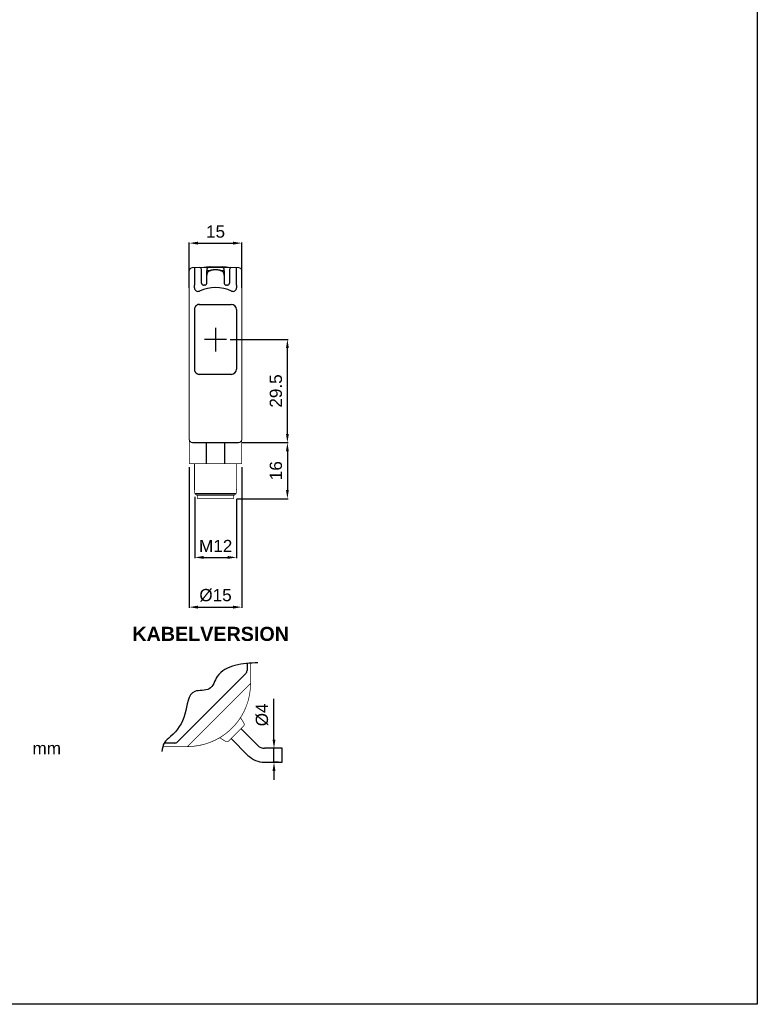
# Model space of a CAD drawing. Extents: x 1821 to 2621, y 925 to 1499.
# Tile 6 of 8: x 2410 to 2621, y 925 to 1206. Entities that reach past the tile are written whole.
import ezdxf

# ---------------------------------------------------------------- set-up
doc = ezdxf.new("R2010")
doc.units = 0
doc.header["$MEASUREMENT"] = 0
for name, pattern in [('HIDDENNEW00', [4.5, 3, -1.5]), ('PHANTOM', [29.5, 19, -1.5, 3, -1.5, 3, -1.5]), ('TRATTEGGIATA2', [0.375, 0.25, -0.125])]:
    doc.linetypes.add(name, pattern=pattern)
doc.layers.get('0').update_dxf_attribs({"linetype": 'CONTINUOUS'})
doc.layers.get('DEFPOINTS').update_dxf_attribs({"linetype": 'CONTINUOUS'})
for name, color, linetype in [('ASSI', 2, 'PHANTOM'), ('DISEGNO', 3, 'HIDDENNEW00'), ('TRATTEGGIO', 7, 'TRATTEGGIATA2')]:
    doc.layers.add(name, color=color, linetype=linetype)
doc.styles.add('QUOTE', font='ARIAL.TTF', dxfattribs={"height": 3.5})
doc.dimstyles.new('QUOTE', dxfattribs={"dimscale": 0, "dimtxt": 2.5, "dimasz": 2.5, "dimexe": 0.18, "dimexo": 1, "dimgap": 1.5, "dimtad": 1, "dimdec": 1, "dimzin": 0, "dimdsep": 46, "dimtxsty": 'QUOTE', "dimcen": 0.09, "dimadec": 0, "dimazin": 0, "dimtm": -0.1, "dimtfac": 0.5, "dimtdec": 1, "dimtmove": 0, "dimatfit": 0, "dimfxl": 0, "dimtolj": 2, "dimtzin": 0, "dimarcsym": 0})

# ---------------------------------------------------------------- blocks, each defined once
blk = doc.blocks.new('*D96')
at = {"layer": 'DEFPOINTS', "color": 0, "linetype": 'ByBlock'}
for p in [(2482.81, 997.97), (2485.12, 997.97), (2485.12, 993.97)]:
    blk.add_point(p, dxfattribs=at)
at = {"layer": 'TRATTEGGIO', "color": 0, "linetype": 'ByBlock', "lineweight": -2}
for p, q in [((2482.81, 1000.47), (2482.81, 1012.06)), ((2484.12, 997.97), (2482.63, 997.97)), ((2482.81, 993.97), (2482.81, 997.97)), ((2484.12, 993.97), (2482.63, 993.97)), ((2482.81, 991.47), (2482.81, 988.97))]:
    blk.add_line(p, q, dxfattribs=at)
at = {"layer": 'TRATTEGGIO', "color": 0, "linetype": 'ByBlock'}
for points in [[(2482.39, 1000.47), (2483.23, 1000.47), (2482.81, 997.97)], [(2482.39, 991.47), (2483.23, 991.47), (2482.81, 993.97)]]:
    blk.add_solid(points, dxfattribs=at)
at = {"layer": 'TRATTEGGIO', "color": 0, "linetype": 'ByBlock', "insert": (2479.42, 1007.51), "char_height": 3.5, "attachment_point": 5, "rotation": 90, "style": 'QUOTE'}
blk.add_mtext('\\A2;%%c4', dxfattribs=at)
blk = doc.blocks.new('*D97')
at = {"layer": 'DEFPOINTS', "color": 0, "linetype": 'ByBlock'}
for p in [(2458.61, 1079.27), (2473.61, 1079.27), (2473.61, 1038.29)]:
    blk.add_point(p, dxfattribs=at)
at = {"layer": 'TRATTEGGIO', "color": 0, "linetype": 'ByBlock', "lineweight": -2}
for p, q in [((2458.61, 1078.27), (2458.61, 1038.11)), ((2473.61, 1078.27), (2473.61, 1038.11)), ((2461.11, 1038.29), (2471.11, 1038.29))]:
    blk.add_line(p, q, dxfattribs=at)
at = {"layer": 'TRATTEGGIO', "color": 0, "linetype": 'ByBlock'}
for points in [[(2461.11, 1038.71), (2461.11, 1037.87), (2458.61, 1038.29)], [(2471.11, 1038.71), (2471.11, 1037.87), (2473.61, 1038.29)]]:
    blk.add_solid(points, dxfattribs=at)
at = {"layer": 'TRATTEGGIO', "color": 0, "linetype": 'ByBlock', "insert": (2466.11, 1041.67), "char_height": 3.5, "attachment_point": 5, "style": 'QUOTE'}
blk.add_mtext('\\A2;%%c15', dxfattribs=at)
blk = doc.blocks.new('*D98')
at = {"layer": 'DEFPOINTS', "color": 0, "linetype": 'ByBlock'}
for p in [(2472.61, 1085.27), (2471.31, 1069.27), (2486.64, 1069.27)]:
    blk.add_point(p, dxfattribs=at)
at = {"layer": 'TRATTEGGIO', "color": 0, "linetype": 'ByBlock', "lineweight": -2}
for p, q in [((2473.61, 1085.27), (2486.82, 1085.27)), ((2486.64, 1082.77), (2486.64, 1071.77)), ((2472.31, 1069.27), (2486.82, 1069.27))]:
    blk.add_line(p, q, dxfattribs=at)
at = {"layer": 'TRATTEGGIO', "color": 0, "linetype": 'ByBlock'}
for points in [[(2486.23, 1082.77), (2487.06, 1082.77), (2486.64, 1085.27)], [(2486.23, 1071.77), (2487.06, 1071.77), (2486.64, 1069.27)]]:
    blk.add_solid(points, dxfattribs=at)
at = {"layer": 'TRATTEGGIO', "color": 0, "linetype": 'ByBlock', "insert": (2483.36, 1077.27), "char_height": 3.5, "attachment_point": 5, "rotation": 90, "style": 'QUOTE'}
blk.add_mtext('\\A2;16', dxfattribs=at)
blk = doc.blocks.new('*D99')
at = {"layer": 'DEFPOINTS', "color": 0, "linetype": 'ByBlock'}
for p in [(2460.19, 1070.77), (2472.11, 1070.27), (2472.11, 1052.49)]:
    blk.add_point(p, dxfattribs=at)
at = {"layer": 'TRATTEGGIO', "color": 0, "linetype": 'ByBlock', "lineweight": -2}
for p, q in [((2460.19, 1069.77), (2460.19, 1052.31)), ((2472.11, 1069.27), (2472.11, 1052.31)), ((2462.69, 1052.49), (2469.61, 1052.49))]:
    blk.add_line(p, q, dxfattribs=at)
at = {"layer": 'TRATTEGGIO', "color": 0, "linetype": 'ByBlock'}
for points in [[(2462.69, 1052.91), (2462.69, 1052.07), (2460.19, 1052.49)], [(2469.61, 1052.91), (2469.61, 1052.07), (2472.11, 1052.49)]]:
    blk.add_solid(points, dxfattribs=at)
at = {"layer": 'TRATTEGGIO', "color": 0, "linetype": 'ByBlock', "insert": (2466.15, 1055.75), "char_height": 3.5, "attachment_point": 5, "style": 'QUOTE'}
blk.add_mtext('\\A2;M12', dxfattribs=at)
blk = doc.blocks.new('*D100')
at = {"layer": 'DEFPOINTS', "color": 0, "linetype": 'ByBlock'}
for p in [(2469.28, 1114.77), (2486.64, 1114.77), (2472.61, 1085.27)]:
    blk.add_point(p, dxfattribs=at)
at = {"layer": 'TRATTEGGIO', "color": 0, "linetype": 'ByBlock', "lineweight": -2}
for p, q in [((2470.28, 1114.77), (2486.82, 1114.77)), ((2486.64, 1087.77), (2486.64, 1112.27)), ((2473.61, 1085.27), (2486.82, 1085.27))]:
    blk.add_line(p, q, dxfattribs=at)
at = {"layer": 'TRATTEGGIO', "color": 0, "linetype": 'ByBlock'}
for points in [[(2486.23, 1112.27), (2487.06, 1112.27), (2486.64, 1114.77)], [(2486.23, 1087.77), (2487.06, 1087.77), (2486.64, 1085.27)]]:
    blk.add_solid(points, dxfattribs=at)
at = {"layer": 'TRATTEGGIO', "color": 0, "linetype": 'ByBlock', "insert": (2483.36, 1100.02), "char_height": 3.5, "attachment_point": 5, "rotation": 90, "style": 'QUOTE'}
blk.add_mtext('\\A2;29.5', dxfattribs=at)
blk = doc.blocks.new('*D101')
at = {"layer": 'DEFPOINTS', "color": 0, "linetype": 'ByBlock'}
for p in [(2473.61, 1142.26), (2458.61, 1128.47), (2473.61, 1128.47)]:
    blk.add_point(p, dxfattribs=at)
at = {"layer": 'TRATTEGGIO', "color": 0, "linetype": 'ByBlock', "lineweight": -2}
for p, q in [((2458.61, 1129.47), (2458.61, 1142.44)), ((2461.11, 1142.26), (2471.11, 1142.26)), ((2473.61, 1129.47), (2473.61, 1142.44))]:
    blk.add_line(p, q, dxfattribs=at)
at = {"layer": 'TRATTEGGIO', "color": 0, "linetype": 'ByBlock'}
for points in [[(2461.11, 1142.68), (2461.11, 1141.84), (2458.61, 1142.26)], [(2471.11, 1142.68), (2471.11, 1141.84), (2473.61, 1142.26)]]:
    blk.add_solid(points, dxfattribs=at)
at = {"layer": 'TRATTEGGIO', "color": 0, "linetype": 'ByBlock', "insert": (2466.11, 1145.55), "char_height": 3.5, "attachment_point": 5, "style": 'QUOTE'}
blk.add_mtext('\\A2;15', dxfattribs=at)

msp = doc.modelspace()

# ---------------------------------------------------------------- linework, layer by layer
at = {"color": 7, "linetype": 'Continuous'}
for p, q in [((2460.11, 1135.27), (2460.11, 1130.27)), ((2462.11, 1130.95), (2462.11, 1134.77)), ((2463.61, 1134.77), (2463.61, 1134.37)), ((2463.61, 1133.07), (2463.61, 1134.37)), ((2463.71, 1134.47), (2464.79, 1134.47)), ((2467.43, 1134.47), (2468.51, 1134.47)), ((2468.61, 1134.37), (2468.61, 1134.77)), ((2468.61, 1134.37), (2468.61, 1133.07)), ((2470.11, 1134.77), (2470.11, 1130.95)), ((2472.11, 1130.27), (2472.11, 1135.27)), ((2462.11, 1130.87), (2462.11, 1130.95)), ((2463.61, 1130.87), (2463.61, 1133.07)), ((2468.61, 1133.07), (2468.61, 1130.87)), ((2470.11, 1130.95), (2470.11, 1130.87)), ((2460.11, 1129.49), (2460.11, 1130.27)), ((2463.01, 1130.27), (2462.71, 1130.27)), ((2469.51, 1130.27), (2469.21, 1130.27)), ((2472.11, 1130.27), (2472.11, 1129.49)), ((2466.11, 1118.1), (2466.11, 1111.28)), ((2469.28, 1114.77), (2462.97, 1114.77)), ((2463.41, 1085.27), (2463.41, 1079.27)), ((2468.8, 1079.27), (2468.8, 1085.27)), ((2460.11, 1071.77), (2460.18, 1071.77)), ((2472.04, 1071.77), (2472.11, 1071.77)), ((2460.19, 1070.77), (2472.02, 1070.77))]:
    msp.add_line(p, q, dxfattribs=at)
for points, const_width in [([(2459.61, 1135.27, 0.414214), (2458.61, 1134.27)], 0.3), ([(2466.31, 1135.67, 0.046496), (2462.06, 1135.27)], 0.2), ([(2470.56, 1135.27, 0.046496), (2466.31, 1135.67)], 0.2), ([(2473.61, 1134.27, 0.414214), (2472.61, 1135.27)], 0.3), ([(2458.61, 1086.27, 0.414215), (2459.61, 1085.27)], 0.3), ([(2472.61, 1085.27, 0.414215), (2473.61, 1086.27)], 0.3), ([(2460.18, 1071.77), (2460.18, 1071.77, -0.138879), (2460.18, 1071.77, -0.083297), (2460.18, 1071.77, -0.04433), (2460.18, 1071.76, -0.02652), (2460.18, 1071.76, -0.017006), (2460.18, 1071.75, -0.011714), (2460.19, 1071.75, -0.009949), (2460.19, 1071.74, -0.009491), (2460.19, 1071.74, -0.005908), (2460.19, 1071.73, -0.001615), (2460.19, 1071.72, -0.007358), (2460.19, 1071.71, -0.011139), (2460.19, 1071.69, -0.004795), (2460.19, 1071.67, -0.002336)], 0.2), ([(2472.02, 1071.67), (2472.02, 1071.68, -0.004033), (2472.02, 1071.69, -0.004376), (2472.02, 1071.7, -0.00458), (2472.02, 1071.71, -0.004683), (2472.03, 1071.72, -0.004828), (2472.03, 1071.73, -0.004882), (2472.03, 1071.74, -0.005859), (2472.03, 1071.74, -0.008034), (2472.03, 1071.75, -0.00757), (2472.03, 1071.75, -0.002899), (2472.03, 1071.76, -0.013586), (2472.03, 1071.76, -0.045746), (2472.04, 1071.77, -0.049491), (2472.04, 1071.77, -0.039669)], 0.2), ([(2460.19, 1070.77), (2460.22, 1070.74, 0.000017), (2460.25, 1070.71, 0.000016), (2460.28, 1070.68, 0.000017), (2460.31, 1070.65, 0.000021), (2460.34, 1070.62, 0.000016), (2460.37, 1070.59, 0.000006), (2460.4, 1070.57, 0.000023), (2460.43, 1070.54, 0.00004), (2460.48, 1070.49, 0.00002), (2460.55, 1070.42, 0.000011)], 0.2), ([(2471.67, 1070.42), (2471.7, 1070.45, 0.00002), (2471.73, 1070.48, 0.000018), (2471.75, 1070.51, 0.00002), (2471.78, 1070.54, 0.000023), (2471.81, 1070.57, 0.000017), (2471.84, 1070.59, 0.000006), (2471.87, 1070.62, 0.000024), (2471.9, 1070.65, 0.000041), (2471.95, 1070.7, 0.00002), (2472.02, 1070.77, 0.00001)], 0.2)]:
    msp.add_lwpolyline(points, format="xyb", dxfattribs=dict(at, const_width=const_width))
for points, const_width in [([(2458.61, 1130.27), (2458.61, 1134.27)], 0.3), ([(2459.61, 1135.27), (2460.11, 1135.27)], 0.3), ([(2460.11, 1135.27), (2461.61, 1135.27)], 0.3), ([(2461.61, 1135.27), (2464.11, 1135.27)], 0.3), ([(2464.11, 1135.27), (2466.11, 1135.27)], 0.3), ([(2466.11, 1135.27), (2468.11, 1135.27)], 0.3), ([(2468.11, 1135.27), (2470.61, 1135.27)], 0.3), ([(2470.61, 1135.27), (2472.11, 1135.27)], 0.3), ([(2472.11, 1135.27), (2472.61, 1135.27)], 0.3), ([(2473.61, 1134.27), (2473.61, 1130.27)], 0.3), ([(2458.61, 1089.27), (2458.61, 1130.27)], 0.3), ([(2473.61, 1130.27), (2473.61, 1089.27)], 0.3), ([(2458.61, 1086.27), (2458.61, 1089.27)], 0.3), ([(2473.61, 1089.27), (2473.61, 1086.27)], 0.3), ([(2458.61, 1086.27), (2458.61, 1079.27)], 0.2), ([(2473.61, 1079.27), (2473.61, 1086.27)], 0.2), ([(2472.61, 1085.27), (2459.61, 1085.27)], 0.3), ([(2463.41, 1079.27), (2458.61, 1079.27)], 0.2), ([(2460.11, 1079.27), (2460.11, 1071.77)], 0.2), ([(2468.8, 1079.27), (2463.41, 1079.27)], 0.2), ([(2473.61, 1079.27), (2468.8, 1079.27)], 0.2), ([(2472.11, 1071.77), (2472.11, 1079.27)], 0.2), ([(2460.19, 1071.67), (2460.19, 1070.77)], 0.2), ([(2472.02, 1070.77), (2472.02, 1071.67)], 0.2), ([(2460.55, 1070.42), (2460.73, 1070.27)], 0.2), ([(2471.49, 1070.27), (2460.73, 1070.27)], 0.2), ([(2460.91, 1070.27), (2460.91, 1069.27)], 0.2), ([(2466.11, 1069.27), (2460.91, 1069.27)], 0.2), ([(2471.31, 1069.27), (2466.11, 1069.27)], 0.2), ([(2471.31, 1069.27), (2471.31, 1070.27)], 0.2), ([(2471.49, 1070.27), (2471.67, 1070.42)], 0.2)]:
    msp.add_lwpolyline(points, dxfattribs=dict(at, const_width=const_width))
for points in [[(2464.11, 1135.27), (2464.08, 1135.27, 0.016283), (2464.05, 1135.27, 0.015331), (2464.02, 1135.26, 0.015037), (2463.99, 1135.26, 0.015814), (2463.95, 1135.25, 0.016169), (2463.92, 1135.24, 0.016375), (2463.89, 1135.22, 0.016511), (2463.86, 1135.21, 0.016804), (2463.83, 1135.19, 0.016901), (2463.81, 1135.17, 0.016967), (2463.78, 1135.15, 0.017131), (2463.75, 1135.13, 0.017449), (2463.73, 1135.1, 0.017076), (2463.71, 1135.07, 0.016147), (2463.69, 1135.05, 0.017354), (2463.67, 1135.02, 0.019903), (2463.66, 1134.99, 0.015788), (2463.64, 1134.96, 0.007154), (2463.63, 1134.93, 0.020431), (2463.62, 1134.89, 0.034038), (2463.61, 1134.84, 0.017612), (2463.61, 1134.77, 0.009709)], [(2466.11, 1134.63), (2465.97, 1134.63, 0.004494), (2465.83, 1134.63, 0.004169), (2465.7, 1134.62, 0.00459), (2465.56, 1134.61, 0.005869), (2465.43, 1134.6, 0.006835), (2465.3, 1134.58, 0.007717), (2465.16, 1134.56, 0.00828), (2465.03, 1134.53, 0.008681), (2464.91, 1134.5, 0.00921), (2464.78, 1134.47, 0.009923), (2464.66, 1134.43, 0.010712), (2464.55, 1134.39, 0.01167), (2464.44, 1134.34, 0.01267), (2464.33, 1134.29, 0.0138), (2464.23, 1134.23, 0.015259), (2464.14, 1134.17, 0.017163), (2464.05, 1134.11, 0.018266), (2463.97, 1134.03, 0.018689), (2463.9, 1133.96, 0.022282), (2463.83, 1133.88, 0.028262), (2463.77, 1133.79, 0.022799), (2463.73, 1133.7, 0.010177), (2463.69, 1133.61, 0.028385), (2463.66, 1133.5, 0.042121), (2463.63, 1133.32, 0.019356), (2463.61, 1133.07, 0.010172)], [(2468.61, 1133.07), (2468.61, 1133.18, 0.015313), (2468.6, 1133.29, 0.015174), (2468.58, 1133.4, 0.017073), (2468.56, 1133.5, 0.021084), (2468.53, 1133.6, 0.022444), (2468.49, 1133.7, 0.021798), (2468.44, 1133.79, 0.021685), (2468.38, 1133.88, 0.021862), (2468.32, 1133.96, 0.021804), (2468.24, 1134.04, 0.021666), (2468.16, 1134.11, 0.020792), (2468.08, 1134.17, 0.019208), (2467.98, 1134.24, 0.017553), (2467.88, 1134.29, 0.015779), (2467.78, 1134.34, 0.014385), (2467.67, 1134.39, 0.013181), (2467.55, 1134.43, 0.011733), (2467.43, 1134.47, 0.010133), (2467.31, 1134.5, 0.009984), (2467.18, 1134.53, 0.010452), (2467.05, 1134.56, 0.007668), (2466.92, 1134.58, 0.003298), (2466.8, 1134.6, 0.009081), (2466.65, 1134.61, 0.013762), (2466.42, 1134.62, 0.006611), (2466.11, 1134.63, 0.003565)], [(2468.61, 1134.77), (2468.61, 1134.8, 0.016284), (2468.6, 1134.83, 0.015331), (2468.6, 1134.86, 0.015037), (2468.59, 1134.89, 0.015814), (2468.58, 1134.93, 0.016169), (2468.57, 1134.96, 0.016375), (2468.56, 1134.99, 0.01651), (2468.54, 1135.02, 0.016804), (2468.53, 1135.05, 0.0169), (2468.51, 1135.07, 0.016966), (2468.48, 1135.1, 0.017131), (2468.46, 1135.13, 0.017449), (2468.44, 1135.15, 0.017076), (2468.41, 1135.17, 0.016147), (2468.38, 1135.19, 0.017354), (2468.35, 1135.21, 0.019902), (2468.32, 1135.22, 0.015787), (2468.29, 1135.24, 0.007154), (2468.26, 1135.25, 0.02043), (2468.23, 1135.26, 0.034036), (2468.18, 1135.27, 0.017611), (2468.11, 1135.27, 0.009708)], [(2462.11, 1130.95), (2462.11, 1130.96, 0.025992), (2462.1, 1130.96, 0.025429), (2462.1, 1130.97, 0.022139), (2462.1, 1130.98, 0.016855), (2462.09, 1130.98, 0.013018), (2462.09, 1130.99, 0.010125), (2462.08, 1131, 0.007716), (2462.08, 1131.01, 0.004755), (2462.07, 1131.01, 0.003329), (2462.06, 1131.02, 0.004037), (2462.06, 1131.03, -0.001125), (2462.05, 1131.03, -0.009386), (2462.04, 1131.05, -0.005101), (2462.03, 1131.06, -0.002292)], [(2470.19, 1131.06), (2470.18, 1131.06, -0.006295), (2470.17, 1131.05, -0.007116), (2470.17, 1131.04, -0.006149), (2470.16, 1131.03, -0.00333), (2470.16, 1131.03, -0.001616), (2470.15, 1131.02, -0.000514), (2470.14, 1131.01, 0.001992), (2470.14, 1131.01, 0.006558), (2470.13, 1131, 0.005448), (2470.13, 1130.99, -0.001525), (2470.12, 1130.99, 0.014738), (2470.12, 1130.98, 0.041204), (2470.11, 1130.97, 0.024238), (2470.11, 1130.95, 0.012938)]]:
    msp.add_lwpolyline(points, format="xyb", dxfattribs=at)
for centre, radius, start, end in [((2461.61, 1134.77), 0.5, 0, 90), ((2463.71, 1134.37), 0.1, 90, 180), ((2468.51, 1134.37), 0.1, 0, 90), ((2470.61, 1134.77), 0.5, 90, 180), ((2462.71, 1130.87), 0.6, 180, 238.9957), ((2463.01, 1130.87), 0.6, 301.0051, 0), ((2469.21, 1130.87), 0.6, 180, 238.9949), ((2469.51, 1130.87), 0.6, 301.0043, 0), ((2461.11, 1129.49), 1, 180, 294.4073), ((2466.11, 1118.47), 11.1, 65.5927, 114.4073), ((2462.71, 1130.87), 0.6, 238.9957, 270), ((2463.01, 1130.87), 0.6, 270, 301.0051), ((2469.21, 1130.87), 0.6, 238.9949, 270), ((2469.51, 1130.87), 0.6, 270, 301.0043), ((2471.11, 1129.49), 1, 245.5927, 0)]:
    msp.add_arc(centre, radius, start, end, dxfattribs=at)
at = {"layer": 'ASSI', "color": 7, "linetype": 'Continuous'}
for p, q in [((2466.11, 1118.1), (2466.11, 1111.28)), ((2469.28, 1114.77), (2462.97, 1114.77))]:
    msp.add_line(p, q, dxfattribs=at)
at = {"layer": 'DISEGNO', "color": 7, "linetype": 'Continuous'}
for p, q in [((2460.06, 1123.27), (2460.06, 1106.27)), ((2461.35, 1124.77), (2470.61, 1124.77)), ((2472.11, 1123.27), (2472.11, 1106.27)), ((2470.61, 1104.77), (2461.35, 1104.77)), ((2475.11, 1022.21), (2475.11, 1020.2)), ((2474.75, 1019.35), (2455.21, 999.81)), ((2478.21, 998.76), (2473.4, 1003.57)), ((2451.45, 999.46), (2451.45, 999.46)), ((2454.37, 999.46), (2451.45, 999.46)), ((2455.21, 999.81), (2455.21, 999.81)), ((2470.57, 1000.74), (2475.38, 995.93)), ((2485.12, 997.97), (2480.12, 997.97)), ((2485.12, 995.97), (2485.12, 997.97)), ((2485.12, 993.97), (2485.12, 995.97)), ((2480.12, 993.97), (2485.12, 993.97))]:
    msp.add_line(p, q, dxfattribs=at)
for points in [[(2461.55, 1124.77), (2461.37, 1124.76, 0.034882), (2461.19, 1124.73, 0.030498), (2461, 1124.67, 0.03117), (2460.82, 1124.58, 0.03902), (2460.65, 1124.46, 0.032581), (2460.5, 1124.33, 0.016715), (2460.36, 1124.2, 0.041339), (2460.25, 1124.01, 0.069562), (2460.15, 1123.69, 0.03731), (2460.06, 1123.27, 0.019849)], [(2460.06, 1106.27), (2460.07, 1106.09, 0.034504), (2460.1, 1105.91, 0.030188), (2460.16, 1105.72, 0.030893), (2460.25, 1105.54, 0.038752), (2460.37, 1105.37, 0.032453), (2460.5, 1105.21, 0.016683), (2460.63, 1105.08, 0.041343), (2460.82, 1104.96, 0.069919), (2461.13, 1104.86, 0.03764), (2461.55, 1104.77, 0.020049)]]:
    msp.add_lwpolyline(points, format="xyb", dxfattribs=at)
at = {"layer": 'DISEGNO', "color": 7, "linetype": 'Continuous', "const_width": 0.2}
for points in [[(2476.11, 1022.29), (2476.11, 1016.46)], [(2475.07, 1015.43), (2459.14, 999.49)], [(2475.07, 1015.43), (2476.11, 1016.46)], [(2474.07, 1004.24), (2469.9, 1000.08)], [(2474.18, 1005.23), (2473.24, 1006.71)], [(2458.11, 998.46), (2451.06, 998.46)], [(2458.11, 998.46), (2459.14, 999.49)], [(2467.31, 1000.99), (2468.91, 999.97)]]:
    msp.add_lwpolyline(points, dxfattribs=at)
for points in [[(2458.11, 998.46, 0.414214), (2476.11, 1016.46)], [(2474.07, 1004.24, 0.351665), (2474.18, 1005.23)], [(2468.91, 999.97), (2468.94, 999.94, 0.014027), (2468.98, 999.92, 0.013419), (2469.02, 999.91, 0.013222), (2469.06, 999.89, 0.013726), (2469.11, 999.88, 0.013959), (2469.15, 999.86, 0.014082), (2469.19, 999.85, 0.014168), (2469.24, 999.85, 0.014358), (2469.29, 999.84, 0.01441), (2469.33, 999.84, 0.014426), (2469.38, 999.84, 0.01456), (2469.43, 999.85, 0.014835), (2469.47, 999.85, 0.014493), (2469.52, 999.86, 0.013666), (2469.56, 999.87, 0.014782), (2469.61, 999.89, 0.01712), (2469.65, 999.91, 0.013437), (2469.69, 999.92, 0.005744), (2469.73, 999.94, 0.017767), (2469.77, 999.97, 0.029877), (2469.83, 1000.01, 0.015237), (2469.9, 1000.08, 0.00831)]]:
    msp.add_lwpolyline(points, format="xyb", dxfattribs=at)
at = {"layer": 'DISEGNO', "color": 7, "linetype": 'Continuous'}
for centre, radius, start, end in [((2470.61, 1123.27), 1.5, 0, 90), ((2470.61, 1106.27), 1.5, 270, 0), ((2473.91, 1020.2), 1.2, 315, 0), ((2454.37, 1000.66), 1.2, 270, 314.9978), ((2480.12, 1000.68), 2.71, 225, 270), ((2480.12, 1000.68), 6.71, 225, 270)]:
    msp.add_arc(centre, radius, start, end, dxfattribs=at)
at = {"layer": 'TRATTEGGIO', "color": 0, "linetype": 'ByBlock'}
msp.add_lwpolyline([(2220.86, 1211.83), (2620.86, 1211.83), (2620.86, 924.83), (2220.86, 924.83)], close=True, dxfattribs=at)
msp.add_spline([(2478.21, 1022.41), (2471.67, 1021.62), (2466.59, 1018.47), (2464.34, 1014.97), (2460.16, 1014.19), (2457.35, 1007.76), (2453.29, 1001.34), (2451.45, 999.46), (2450.81, 997.06)], degree=3, dxfattribs=at)

# ---------------------------------------------------------------- texts
at = {"color": 7, "linetype": 'Continuous', "attachment_point": 4}
for s, insert, char_height in [('{\\fArial|b1|i0|c0|p34;KABELVERSION}', (2442.34, 1030.62), 4.032), ('{\\fArial|b0|i0|c0|p34;mm}', (2413.82, 997.97), 3.51)]:
    msp.add_mtext(s, dxfattribs=dict(at, insert=insert, char_height=char_height))

# ---------------------------------------------------------------- dimensions: what is measured, and where the dimension line sits
at = {"layer": 'TRATTEGGIO', "color": 0, "linetype": 'ByBlock'}
for base, p1, p2, text, picture, middle in [((2473.61, 1142.26), (2458.61, 1128.47), (2473.61, 1128.47), '15', '*D101', (2466.11, 1145.55)), ((2473.61, 1038.29), (2458.61, 1079.27), (2473.61, 1079.27), '%%c15', '*D97', (2466.11, 1041.67)), ((2472.11, 1052.49), (2460.19, 1070.77), (2472.11, 1070.27), 'M12', '*D99', (2466.15, 1055.75))]:
    dim = msp.add_linear_dim(base=base, p1=p1, p2=p2, text=text, dimstyle='QUOTE', override={"dimscale": 1}, dxfattribs=at)
    dim.commit()
    dim.dimension.update_dxf_attribs({"geometry": picture, "text_midpoint": middle})
dim = msp.add_linear_dim(base=(2486.64, 1114.77), p1=(2472.61, 1085.27), p2=(2469.28, 1114.77), angle=90, dimstyle='QUOTE', override={"dimscale": 1}, dxfattribs=at)
dim.commit()
dim.dimension.update_dxf_attribs({"geometry": '*D100', "text_midpoint": (2483.36, 1100.02)})
for base, p1, p2, text, picture, middle in [((2486.64, 1069.27), (2472.61, 1085.27), (2471.31, 1069.27), '16', '*D98', (2483.36, 1077.27)), ((2482.81, 997.97), (2485.12, 993.97), (2485.12, 997.97), '%%c4', '*D96', (2479.42, 1007.51))]:
    dim = msp.add_linear_dim(base=base, p1=p1, p2=p2, angle=90, text=text, dimstyle='QUOTE', override={"dimscale": 1}, dxfattribs=at)
    dim.commit()
    dim.dimension.update_dxf_attribs({"geometry": picture, "text_midpoint": middle})

doc.saveas('drawing.dxf')
